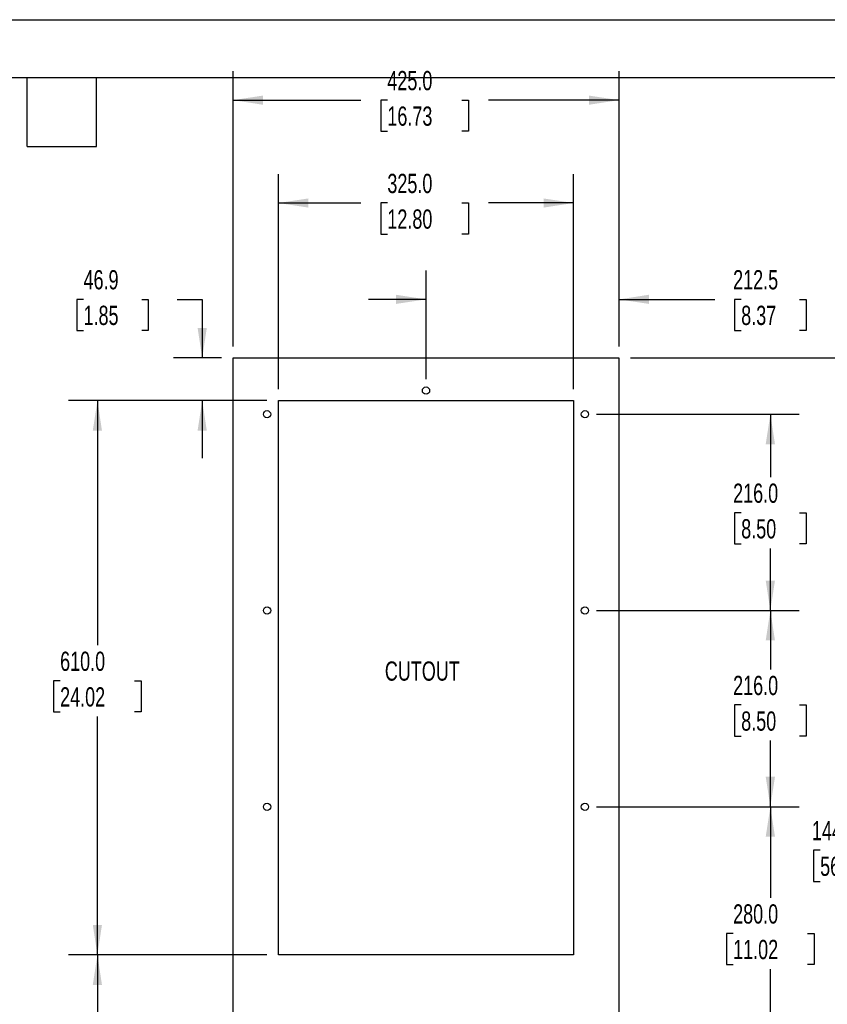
# Model space of a CAD drawing. Header units: millimetres. Extents: x 0 to 2794, y 0 to 2159.
# Tile 11 of 16: x 1351 to 2240, y 1075 to 2159. Entities that reach past the tile are written whole.
import ezdxf

# ---------------------------------------------------------------- set-up
doc = ezdxf.new("R2010")
doc.units = ezdxf.units.MM
doc.header["$LTSCALE"] = 10
doc.layers.add('DIMENSIONS', color=140, linetype='Continuous', lineweight=25)
doc.layers.add('TEXT', color=140, linetype='Continuous', lineweight=25)
doc.styles.add('SLDTEXTSTYLE0', font='TXT', dxfattribs={"width": 0.7})
doc.dimstyles.new('SLDDIMSTYLE0', dxfattribs={"dimtxt": 21.580078, "dimasz": 33.02, "dimexe": 0, "dimexo": 0.0625, "dimgap": 5.39502, "dimtad": 0, "dimtih": 1, "dimtoh": 1, "dimdec": 1, "dimrnd": 1e-09, "dimzin": 12, "dimdsep": 46, "dimtxsty": 'SLDTEXTSTYLE0', "dimsah": 1, "dimcen": 0.09, "dimadec": 0, "dimazin": 3, "dimtfac": 1, "dimtdec": 1, "dimtmove": 0, "dimatfit": 0, "dimfxl": 0, "dimfrac": 2, "dimtolj": 1, "dimtzin": 12, "dimarcsym": 0})
doc.dimstyles.new('SLDDIMSTYLE1', dxfattribs={"dimtxt": 21.580078, "dimasz": 33.02, "dimexe": 0, "dimexo": 0.0625, "dimgap": 5.39502, "dimtad": 0, "dimtih": 1, "dimtoh": 1, "dimdec": 1, "dimrnd": 1e-09, "dimzin": 4, "dimdsep": 46, "dimtxsty": 'SLDTEXTSTYLE0', "dimsah": 1, "dimcen": 0.09, "dimadec": 0, "dimazin": 1, "dimtfac": 1, "dimtdec": 1, "dimtofl": 0, "dimtmove": 0, "dimatfit": 3, "dimfxl": 0, "dimfrac": 2, "dimtolj": 1, "dimtzin": 12, "dimarcsym": 0})

# ---------------------------------------------------------------- blocks, each defined once
blk = doc.blocks.new('_D_4')
at = {"layer": 'DIMENSIONS'}
for p, q in [((1985.7, 1292.8), (2208.8, 1292.8)), ((2177.1, 1292.8), (2177.1, 1192.4)), ((2136.1, 1153.3), (2128.8, 1153.3)), ((2128.8, 1153.3), (2128.8, 1119)), ((2218.1, 1153.3), (2225.4, 1153.3)), ((2225.4, 1153.3), (2225.4, 1119)), ((2128.8, 1119), (2136.1, 1119)), ((2225.4, 1119), (2218.1, 1119)), ((2177.1, 1012.8), (2177.1, 1114.1)), ((1985.7, 1012.8), (2208.8, 1012.8))]:
    blk.add_line(p, q, dxfattribs=at)
for points in [[(2177.1, 1292.8), (2172, 1259.8), (2182.2, 1259.8)], [(2177.1, 1012.8), (2182.2, 1045.8), (2172, 1045.8)]]:
    blk.add_solid(points, dxfattribs=at)
at = {"layer": 'DIMENSIONS', "char_height": 21.17, "attachment_point": 1, "style": 'SLDTEXTSTYLE0'}
for s, insert in [('280.0', (2136.1, 1185.4)), ('11.02', (2136.1, 1146.3))]:
    blk.add_mtext(s, dxfattribs=dict(at, insert=insert))
blk = doc.blocks.new('_D_5')
at = {"layer": 'DIMENSIONS'}
for p, q in [((1985.7, 1508.8), (2208.8, 1508.8)), ((2177.1, 1508.8), (2177.1, 1443.9)), ((2145, 1404.8), (2137.8, 1404.8)), ((2137.8, 1404.8), (2137.8, 1370.5)), ((2209.2, 1404.8), (2216.4, 1404.8)), ((2216.4, 1404.8), (2216.4, 1370.5)), ((2137.8, 1370.5), (2145, 1370.5)), ((2177.1, 1292.8), (2177.1, 1365.6)), ((2216.4, 1370.5), (2209.2, 1370.5)), ((1985.7, 1292.8), (2208.8, 1292.8))]:
    blk.add_line(p, q, dxfattribs=at)
for points in [[(2177.1, 1508.8), (2172, 1475.8), (2182.2, 1475.8)], [(2177.1, 1292.8), (2182.2, 1325.8), (2172, 1325.8)]]:
    blk.add_solid(points, dxfattribs=at)
at = {"layer": 'DIMENSIONS', "char_height": 21.17, "attachment_point": 1, "style": 'SLDTEXTSTYLE0'}
for s, insert in [('216.0', (2136.1, 1436.9)), ('8.50', (2145, 1397.7))]:
    blk.add_mtext(s, dxfattribs=dict(at, insert=insert))
blk = doc.blocks.new('_D_6')
at = {"layer": 'DIMENSIONS'}
for p, q in [((1985.7, 1724.8), (2208.8, 1724.8)), ((2177.1, 1724.8), (2177.1, 1655.5)), ((2145, 1616.3), (2137.8, 1616.3)), ((2137.8, 1616.3), (2137.8, 1582)), ((2209.2, 1616.3), (2216.4, 1616.3)), ((2216.4, 1616.3), (2216.4, 1582)), ((2137.8, 1582), (2145, 1582)), ((2177.1, 1508.8), (2177.1, 1577.2)), ((2216.4, 1582), (2209.2, 1582)), ((1985.7, 1508.8), (2208.8, 1508.8))]:
    blk.add_line(p, q, dxfattribs=at)
for points in [[(2177.1, 1724.8), (2172, 1691.8), (2182.2, 1691.8)], [(2177.1, 1508.8), (2182.2, 1541.8), (2172, 1541.8)]]:
    blk.add_solid(points, dxfattribs=at)
at = {"layer": 'DIMENSIONS', "char_height": 21.17, "attachment_point": 1, "style": 'SLDTEXTSTYLE0'}
for s, insert in [('216.0', (2136.1, 1648.5)), ('8.50', (2145, 1609.3))]:
    blk.add_mtext(s, dxfattribs=dict(at, insert=insert))
blk = doc.blocks.new('_D_7')
at = {"layer": 'DIMENSIONS'}
for p, q in [((1635.5, 1752.5), (1635.5, 1989)), ((1960.5, 1752.5), (1960.5, 1989)), ((1635.5, 1957.3), (1726.1, 1957.3)), ((1755.4, 1957.3), (1748.1, 1957.3)), ((1748.1, 1957.3), (1748.1, 1923)), ((1837.4, 1957.3), (1844.7, 1957.3)), ((1844.7, 1957.3), (1844.7, 1923)), ((1960.5, 1957.3), (1866.7, 1957.3)), ((1748.1, 1923), (1755.4, 1923)), ((1844.7, 1923), (1837.4, 1923))]:
    blk.add_line(p, q, dxfattribs=at)
for points in [[(1635.5, 1957.3), (1668.5, 1952.2), (1668.5, 1962.3)], [(1960.5, 1957.3), (1927.4, 1962.3), (1927.4, 1952.2)]]:
    blk.add_solid(points, dxfattribs=at)
at = {"layer": 'DIMENSIONS', "char_height": 21.17, "attachment_point": 1, "style": 'SLDTEXTSTYLE0'}
for s, insert in [('325.0', (1755.4, 1989.4)), ('12.80', (1755.4, 1950.2))]:
    blk.add_mtext(s, dxfattribs=dict(at, insert=insert))
blk = doc.blocks.new('_D_8')
at = {"layer": 'DIMENSIONS'}
for p, q in [((1585.5, 1799.4), (1585.5, 2102.2)), ((2010.5, 1799.4), (2010.5, 2102.2)), ((1585.5, 2070.5), (1726.1, 2070.5)), ((1755.4, 2070.5), (1748.1, 2070.5)), ((1748.1, 2070.5), (1748.1, 2036.2)), ((1837.4, 2070.5), (1844.7, 2070.5)), ((1844.7, 2070.5), (1844.7, 2036.2)), ((2010.5, 2070.5), (1866.7, 2070.5)), ((1748.1, 2036.2), (1755.4, 2036.2)), ((1844.7, 2036.2), (1837.4, 2036.2))]:
    blk.add_line(p, q, dxfattribs=at)
for points in [[(1585.5, 2070.5), (1618.5, 2065.4), (1618.5, 2075.5)], [(2010.5, 2070.5), (1977.4, 2075.5), (1977.4, 2065.4)]]:
    blk.add_solid(points, dxfattribs=at)
at = {"layer": 'DIMENSIONS', "char_height": 21.17, "attachment_point": 1, "style": 'SLDTEXTSTYLE0'}
for s, insert in [('425.0', (1755.4, 2102.6)), ('16.73', (1755.4, 2063.5))]:
    blk.add_mtext(s, dxfattribs=dict(at, insert=insert))
blk = doc.blocks.new('_D_9')
at = {"layer": 'DIMENSIONS'}
for p, q in [((1798, 1763.5), (1798, 1883)), ((2010.5, 1799.4), (2010.5, 1883)), ((1798, 1851.2), (1734.5, 1851.2)), ((2010.5, 1851.2), (2115.8, 1851.2)), ((2145, 1851.2), (2137.8, 1851.2)), ((2137.8, 1851.2), (2137.8, 1816.9)), ((2209.2, 1851.2), (2216.4, 1851.2)), ((2216.4, 1851.2), (2216.4, 1816.9)), ((2137.8, 1816.9), (2145, 1816.9)), ((2216.4, 1816.9), (2209.2, 1816.9))]:
    blk.add_line(p, q, dxfattribs=at)
for points in [[(1798, 1851.2), (1764.9, 1856.3), (1764.9, 1846.2)], [(2010.5, 1851.2), (2043.5, 1846.2), (2043.5, 1856.3)]]:
    blk.add_solid(points, dxfattribs=at)
at = {"layer": 'DIMENSIONS', "char_height": 21.17, "attachment_point": 1, "style": 'SLDTEXTSTYLE0'}
for s, insert in [('212.5', (2136.1, 1883.4)), ('8.37', (2145, 1844.2))]:
    blk.add_mtext(s, dxfattribs=dict(at, insert=insert))
blk = doc.blocks.new('_D_10')
at = {"layer": 'DIMENSIONS'}
for p, q in [((2023.2, 1786.7), (2304.7, 1786.7)), ((2273, 1786.7), (2273, 1284.1)), ((2231.9, 1245), (2224.7, 1245)), ((2224.7, 1245), (2224.7, 1210.7)), ((2314, 1245), (2321.2, 1245)), ((2321.2, 1245), (2321.2, 1210.7)), ((2224.7, 1210.7), (2231.9, 1210.7)), ((2273, 346.7), (2273, 1205.8)), ((2321.2, 1210.7), (2314, 1210.7)), ((2023.2, 346.7), (2304.7, 346.7))]:
    blk.add_line(p, q, dxfattribs=at)
for points in [[(2273, 1786.7), (2267.9, 1753.6), (2278, 1753.6)], [(2273, 346.7), (2278, 379.7), (2267.9, 379.7)]]:
    blk.add_solid(points, dxfattribs=at)
at = {"layer": 'DIMENSIONS', "char_height": 21.17, "attachment_point": 1, "style": 'SLDTEXTSTYLE0'}
for s, insert in [('1440.0', (2222.9, 1277.1)), ('56.69', (2231.9, 1237.9))]:
    blk.add_mtext(s, dxfattribs=dict(at, insert=insert))
blk = doc.blocks.new('_D_15')
at = {"layer": 'DIMENSIONS'}
for p, q in [((1622.8, 1129.8), (1404.4, 1129.8)), ((1436.2, 1129.8), (1436.2, 1037.9)), ((1395.1, 998.8), (1387.9, 998.8)), ((1387.9, 998.8), (1387.9, 964.5)), ((1477.2, 998.8), (1484.4, 998.8)), ((1484.4, 998.8), (1484.4, 964.5)), ((1387.9, 964.5), (1395.1, 964.5)), ((1484.4, 964.5), (1477.2, 964.5)), ((1436.2, 864.8), (1436.2, 959.6)), ((1630.3, 864.8), (1404.4, 864.8))]:
    blk.add_line(p, q, dxfattribs=at)
for points in [[(1436.2, 1129.8), (1431.1, 1096.8), (1441.2, 1096.8)], [(1436.2, 864.8), (1441.2, 897.8), (1431.1, 897.8)]]:
    blk.add_solid(points, dxfattribs=at)
at = {"layer": 'DIMENSIONS', "char_height": 21.17, "attachment_point": 1, "style": 'SLDTEXTSTYLE0'}
for s, insert in [('265.0', (1395.1, 1030.9)), ('10.43', (1395.1, 991.8))]:
    blk.add_mtext(s, dxfattribs=dict(at, insert=insert))
blk = doc.blocks.new('_D_16')
at = {"layer": 'DIMENSIONS'}
for p, q in [((1622.8, 1739.8), (1404.4, 1739.8)), ((1436.2, 1739.8), (1436.2, 1470.5)), ((1395.1, 1431.3), (1387.9, 1431.3)), ((1387.9, 1431.3), (1387.9, 1397.1)), ((1477.2, 1431.3), (1484.4, 1431.3)), ((1484.4, 1431.3), (1484.4, 1397.1)), ((1387.9, 1397.1), (1395.1, 1397.1)), ((1436.2, 1129.8), (1436.2, 1392.2)), ((1484.4, 1397.1), (1477.2, 1397.1)), ((1622.8, 1129.8), (1404.4, 1129.8))]:
    blk.add_line(p, q, dxfattribs=at)
for points in [[(1436.2, 1739.8), (1431.1, 1706.8), (1441.2, 1706.8)], [(1436.2, 1129.8), (1441.2, 1162.8), (1431.1, 1162.8)]]:
    blk.add_solid(points, dxfattribs=at)
at = {"layer": 'DIMENSIONS', "char_height": 21.17, "attachment_point": 1, "style": 'SLDTEXTSTYLE0'}
for s, insert in [('610.0', (1395.1, 1463.5)), ('24.02', (1395.1, 1424.3))]:
    blk.add_mtext(s, dxfattribs=dict(at, insert=insert))
blk = doc.blocks.new('_D_17')
at = {"layer": 'DIMENSIONS'}
for p, q in [((1420.9, 1851.2), (1413.6, 1851.2)), ((1413.6, 1851.2), (1413.6, 1816.9)), ((1485, 1851.2), (1492.2, 1851.2)), ((1492.2, 1851.2), (1492.2, 1816.9)), ((1523.9, 1851.2), (1551.6, 1851.2)), ((1551.6, 1851.2), (1551.6, 1786.7)), ((1413.6, 1816.9), (1420.9, 1816.9)), ((1492.2, 1816.9), (1485, 1816.9)), ((1572.8, 1786.7), (1519.8, 1786.7)), ((1622.8, 1739.8), (1519.8, 1739.8)), ((1551.6, 1739.8), (1551.6, 1676.3))]:
    blk.add_line(p, q, dxfattribs=at)
for points in [[(1551.6, 1786.7), (1556.6, 1819.7), (1546.5, 1819.7)], [(1551.6, 1739.8), (1546.5, 1706.8), (1556.6, 1706.8)]]:
    blk.add_solid(points, dxfattribs=at)
at = {"layer": 'DIMENSIONS', "char_height": 21.17, "attachment_point": 1, "style": 'SLDTEXTSTYLE0'}
for s, insert in [('46.9', (1420.9, 1883.4)), ('1.85', (1420.9, 1844.2))]:
    blk.add_mtext(s, dxfattribs=dict(at, insert=insert))

msp = doc.modelspace()

# ---------------------------------------------------------------- linework, layer by layer
at = {"color": 7, "linetype": 'Continuous'}
msp.add_line((0.02, 2159.03), (2794.02, 2159.03), dxfattribs=at)
at = {"color": 7, "linetype": 'Continuous', "lineweight": 25}
for p, q in [((2010.47, 1786.67), (1585.47, 1786.67)), ((1585.47, 1786.67), (1585.47, 346.67)), ((2010.47, 346.67), (2010.47, 1786.67)), ((1635.47, 1739.78), (1960.47, 1739.78)), ((1635.47, 1129.78), (1635.47, 1739.78)), ((1960.47, 1739.78), (1960.47, 1129.78)), ((1960.47, 1129.78), (1635.47, 1129.78))]:
    msp.add_line(p, q, dxfattribs=at)
for centre in [(1797.97, 1750.78), (1622.97, 1724.78), (1972.97, 1724.78), (1622.97, 1508.78), (1972.97, 1508.78), (1622.97, 1292.78), (1972.97, 1292.78)]:
    msp.add_circle(centre, 4, dxfattribs=at)
at = {"layer": 'TEXT'}
for p, q in [((63.5, 2095.5), (2730.5, 2095.5)), ((1358.9, 2019.3), (1358.9, 2095.5)), ((1435.1, 2019.3), (1435.1, 2095.5)), ((1358.9, 2019.3), (1435.1, 2019.3))]:
    msp.add_line(p, q, dxfattribs=at)

# ---------------------------------------------------------------- texts
at = {"layer": 'DIMENSIONS', "insert": (1793.92, 1452.72), "char_height": 21.167, "attachment_point": 2, "style": 'SLDTEXTSTYLE0'}
msp.add_mtext('CUTOUT', dxfattribs=at)

# ---------------------------------------------------------------- dimensions: what is measured, and where the dimension line sits
at = {"layer": 'DIMENSIONS'}
for base, p1, p2, dimstyle, picture, middle in [((1585.47, 2070.47), (2010.47, 1786.67), (1585.47, 1786.67), 'SLDDIMSTYLE1', '_D_8', (1796.39, 2070.47)), ((1960.47, 1957.25), (1635.47, 1739.78), (1960.47, 1739.78), 'SLDDIMSTYLE1', '_D_7', (1796.39, 1957.25)), ((2010.47, 1851.24), (1797.97, 1750.78), (2010.47, 1786.67), 'SLDDIMSTYLE0', '_D_9', (2177.1, 1851.24))]:
    dim = msp.add_linear_dim(base=base, p1=p1, p2=p2, dimstyle=dimstyle, dxfattribs=at)
    dim.commit()
    dim.dimension.update_dxf_attribs({"geometry": picture, "text_midpoint": middle, "dimtype": 160})
for base, p1, p2, dimstyle, picture, middle in [((1551.56, 1786.67), (1635.47, 1739.78), (1585.47, 1786.67), 'SLDDIMSTYLE0', '_D_17', (1551.56, 1851.24)), ((2272.96, 1786.67), (2010.47, 346.67), (2010.47, 1786.67), 'SLDDIMSTYLE1', '_D_10', (2272.96, 1244.95)), ((1436.15, 1739.78), (1635.47, 1129.78), (1635.47, 1739.78), 'SLDDIMSTYLE1', '_D_16', (1436.15, 1431.35)), ((2177.1, 1724.78), (1972.97, 1508.78), (1972.97, 1724.78), 'SLDDIMSTYLE1', '_D_6', (2177.1, 1616.34)), ((2177.1, 1508.78), (1972.97, 1292.78), (1972.97, 1508.78), 'SLDDIMSTYLE1', '_D_5', (2177.1, 1404.75)), ((2177.1, 1292.78), (1972.97, 1012.78), (1972.97, 1292.78), 'SLDDIMSTYLE1', '_D_4', (2177.1, 1153.26)), ((1436.15, 1129.78), (1642.97, 864.78), (1635.47, 1129.78), 'SLDDIMSTYLE1', '_D_15', (1436.15, 998.78))]:
    dim = msp.add_linear_dim(base=base, p1=p1, p2=p2, angle=90, dimstyle=dimstyle, dxfattribs=at)
    dim.commit()
    dim.dimension.update_dxf_attribs({"geometry": picture, "text_midpoint": middle, "dimtype": 160})

doc.saveas('drawing.dxf')
